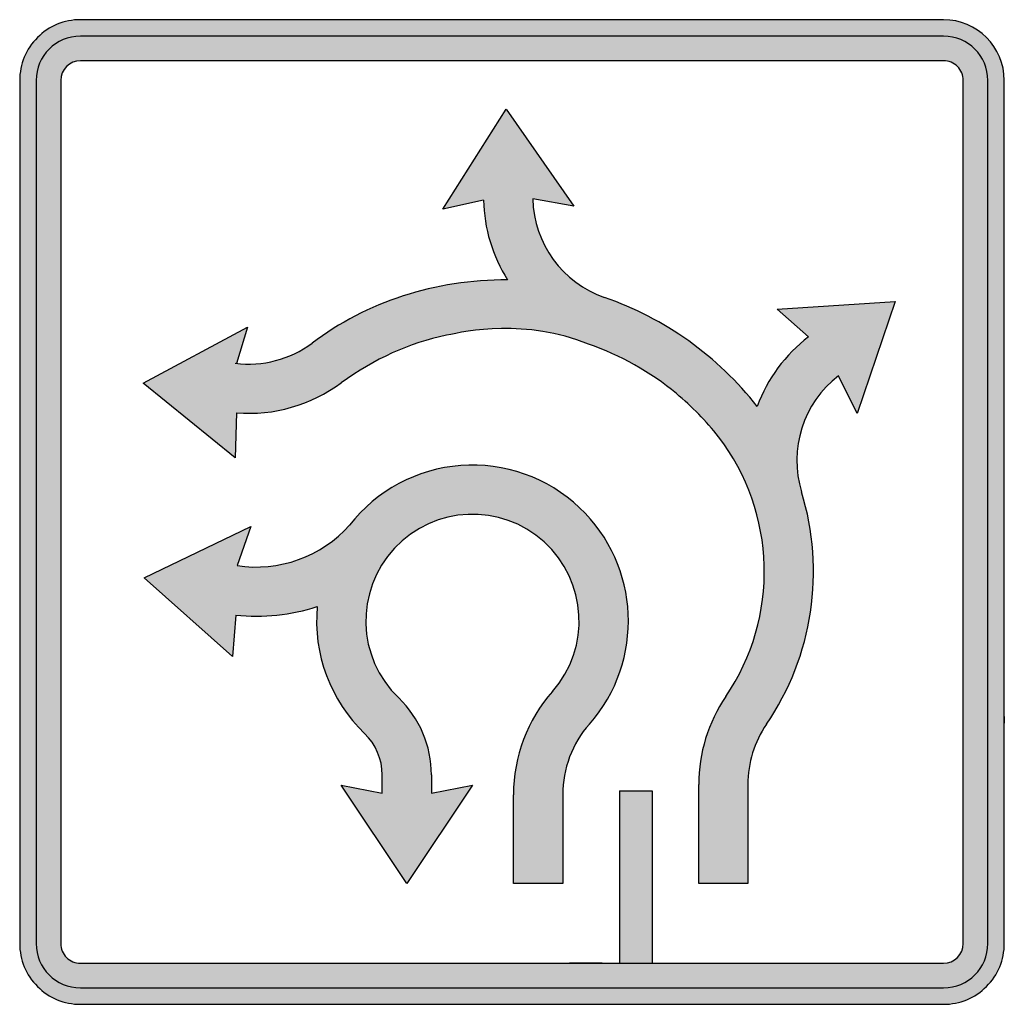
# Model space of a CAD drawing. Header units: inches. Extents: x -0.5 to 0.5, y -0.5 to 0.5.
import ezdxf

# ---------------------------------------------------------------- set-up
doc = ezdxf.new("R2010")
doc.units = ezdxf.units.IN
doc.header["$MEASUREMENT"] = 0

msp = doc.modelspace()

# ---------------------------------------------------------------- hatches: boundary and pattern name
h = msp.add_hatch(color=7)
h.paths.add_polyline_path([(0.5, -0.2077), (0.5, -0.2143), (0.5, -0.4383), (0.4995, -0.4465), (0.4978, -0.4543), (0.4953, -0.462), (0.4918, -0.4692), (0.4873, -0.4758), (0.482, -0.482), (0.4758, -0.4873), (0.4692, -0.4918), (0.462, -0.4953), (0.4543, -0.4978), (0.4465, -0.4995), (0.4383, -0.5), (-0.4383, -0.5), (-0.4465, -0.4995), (-0.4543, -0.4978), (-0.462, -0.4953), (-0.4692, -0.4918), (-0.4758, -0.4873), (-0.482, -0.482), (-0.4873, -0.4758), (-0.4918, -0.4692), (-0.4953, -0.462), (-0.4978, -0.4543), (-0.4995, -0.4465), (-0.5, -0.4383), (-0.5, 0.4383), (-0.4995, 0.4465), (-0.4978, 0.4543), (-0.4953, 0.462), (-0.4918, 0.4692), (-0.4873, 0.4758), (-0.482, 0.482), (-0.4758, 0.4873), (-0.4692, 0.4918), (-0.462, 0.4953), (-0.4543, 0.4978), (-0.4465, 0.4995), (-0.4383, 0.5), (0.4383, 0.5), (0.4467, 0.4995), (0.4547, 0.4978), (0.4623, 0.4952), (0.4695, 0.4915), (0.476, 0.4872), (0.482, 0.482), (0.4872, 0.476), (0.4915, 0.4695), (0.4952, 0.4623), (0.4978, 0.4547), (0.4995, 0.4467), (0.5, 0.4383), (0.5, -0.2077)])
h.paths.add_polyline_path([(-0.4383, -0.4583), (-0.441, -0.4582), (-0.4435, -0.4577), (-0.446, -0.4568), (-0.4483, -0.4557), (-0.4505, -0.4542), (-0.4525, -0.4525), (-0.4542, -0.4505), (-0.4557, -0.4483), (-0.4568, -0.446), (-0.4577, -0.4435), (-0.4582, -0.441), (-0.4583, -0.4383), (-0.4583, 0.4383), (-0.4582, 0.441), (-0.4577, 0.4437), (-0.4568, 0.4462), (-0.4557, 0.4485), (-0.4525, 0.4525), (-0.4485, 0.4557), (-0.4462, 0.4568), (-0.4437, 0.4577), (-0.441, 0.4582), (-0.4383, 0.4583), (0.4383, 0.4583), (0.441, 0.4582), (0.4435, 0.4577), (0.446, 0.4568), (0.4483, 0.4557), (0.4505, 0.4542), (0.4525, 0.4525), (0.4542, 0.4505), (0.4557, 0.4483), (0.4568, 0.446), (0.4577, 0.4435), (0.4582, 0.441), (0.4583, 0.4383), (0.4583, -0.4383), (0.4582, -0.441), (0.4577, -0.4437), (0.4568, -0.4462), (0.4557, -0.4485), (0.4525, -0.4525), (0.4485, -0.4557), (0.4462, -0.4568), (0.4437, -0.4577), (0.441, -0.4582), (0.4383, -0.4583), (0.1425, -0.4583), (0.1425, -0.2833), (0.1092, -0.2833), (0.1092, -0.4583), (0.0917, -0.4583), (0.0583, -0.4583), (-0.4383, -0.4583)], flags=0)
h = msp.add_hatch(color=7)
edge = h.paths.add_edge_path()
edge.add_line((-0.4383, -0.4833), (0.4383, -0.4833))
edge.add_spline(control_points=[(0.4383, -0.4833), (0.4632, -0.4833), (0.4833, -0.4632), (0.4833, -0.4383)], knot_values=[0, 0, 0, 0, 1, 1, 1, 1], degree=3, periodic=0)
edge.add_line((0.4833, -0.4383), (0.4833, 0.4383))
edge.add_spline(control_points=[(0.4833, 0.4383), (0.4833, 0.4632), (0.4632, 0.4833), (0.4383, 0.4833)], knot_values=[0, 0, 0, 0, 1, 1, 1, 1], degree=3, periodic=0)
edge.add_line((0.4383, 0.4833), (-0.4383, 0.4833))
edge.add_spline(control_points=[(-0.4383, 0.4833), (-0.4503, 0.4833), (-0.4617, 0.4786), (-0.4702, 0.4702), (-0.4786, 0.4617), (-0.4833, 0.4503), (-0.4833, 0.4383)], knot_values=[0, 0, 0, 0, 1, 1, 1, 2, 2, 2, 2], degree=3, periodic=0)
edge.add_line((-0.4833, 0.4383), (-0.4833, -0.4383))
edge.add_spline(control_points=[(-0.4833, -0.4383), (-0.4833, -0.4503), (-0.4786, -0.4617), (-0.4702, -0.4702), (-0.4617, -0.4786), (-0.4503, -0.4833), (-0.4383, -0.4833)], knot_values=[0, 0, 0, 0, 1, 1, 1, 2, 2, 2, 2], degree=3, periodic=0)
edge = h.paths.add_edge_path(flags=0)
edge.add_line((-0.4383, -0.4583), (0.4383, -0.4583))
edge.add_spline(control_points=[(0.4383, -0.4583), (0.4436, -0.4583), (0.4487, -0.4562), (0.4525, -0.4525), (0.4562, -0.4487), (0.4583, -0.4436), (0.4583, -0.4383)], knot_values=[0, 0, 0, 0, 1, 1, 1, 2, 2, 2, 2], degree=3, periodic=0)
edge.add_line((0.4583, -0.4383), (0.4583, 0.4383))
edge.add_spline(control_points=[(0.4583, 0.4383), (0.4583, 0.4436), (0.4562, 0.4487), (0.4525, 0.4525), (0.4487, 0.4562), (0.4436, 0.4583), (0.4383, 0.4583)], knot_values=[0, 0, 0, 0, 1, 1, 1, 2, 2, 2, 2], degree=3, periodic=0)
edge.add_line((0.4383, 0.4583), (-0.4383, 0.4583))
edge.add_spline(control_points=[(-0.4383, 0.4583), (-0.4494, 0.4583), (-0.4583, 0.4494), (-0.4583, 0.4383)], knot_values=[0, 0, 0, 0, 1, 1, 1, 1], degree=3, periodic=0)
edge.add_line((-0.4583, 0.4383), (-0.4583, -0.4383))
edge.add_spline(control_points=[(-0.4583, -0.4383), (-0.4583, -0.4494), (-0.4494, -0.4583), (-0.4383, -0.4583)], knot_values=[0, 0, 0, 0, 1, 1, 1, 1], degree=3, periodic=0)
for points in [[(0.1897, -0.2767), (0.1897, -0.3773), (0.2397, -0.3773), (0.2397, -0.2767), (0.2402, -0.2658), (0.2417, -0.2552), (0.2443, -0.2447), (0.2482, -0.2347), (0.2528, -0.2248), (0.2585, -0.2157), (0.2642, -0.2068), (0.2695, -0.198), (0.2745, -0.189), (0.2792, -0.1797), (0.2835, -0.1703), (0.2873, -0.1608), (0.291, -0.1512), (0.2942, -0.1415), (0.297, -0.1317), (0.2993, -0.1217), (0.3015, -0.1117), (0.3032, -0.1017), (0.3045, -0.0915), (0.3055, -0.0813), (0.306, -0.0712), (0.3063, -0.061), (0.306, -0.0507), (0.3055, -0.0405), (0.3045, -0.0303), (0.3032, -0.02), (0.3015, -0.0098), (0.2995, 0.0003), (0.297, 0.0103), (0.294, 0.0203), (0.2913, 0.0313), (0.2897, 0.0422), (0.2892, 0.0532), (0.2898, 0.064), (0.2915, 0.0748), (0.2943, 0.0852), (0.2982, 0.0953), (0.303, 0.1052), (0.3087, 0.1143), (0.3153, 0.123), (0.323, 0.131), (0.3317, 0.1383), (0.3503, 0.1002), (0.3892, 0.214), (0.2692, 0.206), (0.3012, 0.178), (0.2953, 0.1733), (0.2898, 0.1683), (0.2845, 0.1632), (0.2795, 0.1578), (0.2747, 0.1522), (0.2702, 0.1463), (0.2658, 0.1402), (0.2618, 0.134), (0.2582, 0.1275), (0.2548, 0.121), (0.2518, 0.1142), (0.249, 0.1072), (0.2388, 0.1197), (0.228, 0.1317), (0.2167, 0.143), (0.2047, 0.1538), (0.1923, 0.164), (0.1795, 0.1737), (0.1662, 0.1827), (0.1525, 0.191), (0.1383, 0.1988), (0.124, 0.2058), (0.1092, 0.2122), (0.094, 0.2178), (0.0837, 0.222), (0.0738, 0.2273), (0.0647, 0.2333), (0.0563, 0.2403), (0.0487, 0.248), (0.0418, 0.2565), (0.0358, 0.2655), (0.0308, 0.2752), (0.0268, 0.2852), (0.0238, 0.2958), (0.0218, 0.3067), (0.021, 0.3178), (0.063, 0.3105), (-0.0058, 0.409), (-0.0703, 0.3077), (-0.0288, 0.3168), (-0.028, 0.3025), (-0.0257, 0.2885), (-0.0222, 0.2747), (-0.0175, 0.2612), (-0.0117, 0.2482), (-0.0045, 0.2358), (-0.0228, 0.2353), (-0.0408, 0.234), (-0.0588, 0.2317), (-0.0763, 0.2285), (-0.0937, 0.2243), (-0.1107, 0.2193), (-0.1272, 0.2135), (-0.1433, 0.2068), (-0.1592, 0.1992), (-0.1743, 0.1908), (-0.189, 0.1815), (-0.203, 0.1715), (-0.2088, 0.1675), (-0.2147, 0.164), (-0.2208, 0.1608), (-0.227, 0.158), (-0.2335, 0.1557), (-0.24, 0.1537), (-0.2467, 0.1522), (-0.2535, 0.1512), (-0.2603, 0.1505), (-0.2672, 0.1502), (-0.274, 0.1505), (-0.2798, 0.1509), (-0.2687, 0.1878), (-0.3745, 0.1308), (-0.2812, 0.0552), (-0.2797, 0.1007), (-0.2702, 0.1002), (-0.2608, 0.1003), (-0.2513, 0.101), (-0.242, 0.1022), (-0.2328, 0.104), (-0.2238, 0.1063), (-0.2148, 0.1092), (-0.2062, 0.1125), (-0.1975, 0.1165), (-0.1892, 0.1208), (-0.1812, 0.1258), (-0.1733, 0.1312), (-0.165, 0.1372), (-0.1565, 0.1427), (-0.1478, 0.1478), (-0.1392, 0.1528), (-0.1305, 0.1573), (-0.1217, 0.1615), (-0.1127, 0.1653), (-0.1037, 0.1688), (-0.0945, 0.172), (-0.0852, 0.1748), (-0.0758, 0.1773), (-0.0663, 0.1795), (-0.0637, 0.1802), (-0.0605, 0.1807), (-0.057, 0.1815), (-0.0532, 0.1822), (-0.049, 0.1828), (-0.0443, 0.1835), (-0.0343, 0.1848), (-0.023, 0.1858), (-0.0107, 0.1863), (0.0025, 0.1862), (0.0165, 0.1853), (0.0312, 0.1835), (0.0463, 0.1805), (0.054, 0.1785), (0.0618, 0.1763), (0.0697, 0.1737), (0.0777, 0.1707), (0.0937, 0.1645), (0.1093, 0.1575), (0.1245, 0.1495), (0.1392, 0.1407), (0.1535, 0.1308), (0.167, 0.1202), (0.1748, 0.1135), (0.1823, 0.1067), (0.1895, 0.0995), (0.1965, 0.092), (0.2033, 0.0843), (0.2097, 0.0765), (0.2168, 0.0667), (0.2233, 0.0565), (0.2292, 0.0462), (0.2347, 0.0357), (0.2393, 0.0248), (0.2435, 0.014), (0.2472, 0.0028), (0.2502, -0.0083), (0.2525, -0.0198), (0.2543, -0.0312), (0.2555, -0.0428), (0.2562, -0.0543), (0.2562, -0.0658), (0.2557, -0.0775), (0.2545, -0.089), (0.2527, -0.1005), (0.2503, -0.1118), (0.2473, -0.1232), (0.2438, -0.1343), (0.2397, -0.1453), (0.235, -0.1562), (0.2297, -0.1668), (0.2237, -0.1773), (0.2172, -0.1875), (0.2128, -0.1942), (0.2088, -0.201), (0.2053, -0.208), (0.202, -0.2152), (0.1992, -0.2225), (0.1967, -0.23), (0.1945, -0.2375), (0.1927, -0.2453), (0.1913, -0.253), (0.1903, -0.2608), (0.1898, -0.2688), (0.1897, -0.2767)], [(-0.1152, -0.1888), (-0.11, -0.1942), (-0.1053, -0.1997), (-0.101, -0.2055), (-0.097, -0.2117), (-0.0935, -0.218), (-0.0905, -0.2245), (-0.0878, -0.2313), (-0.0857, -0.2382), (-0.084, -0.2452), (-0.0828, -0.2523), (-0.082, -0.2597), (-0.0818, -0.267), (-0.0818, -0.2857), (-0.0402, -0.2773), (-0.1068, -0.3773), (-0.1735, -0.2773), (-0.1318, -0.2857), (-0.1318, -0.267), (-0.1323, -0.2592), (-0.1338, -0.2515), (-0.1365, -0.2442), (-0.14, -0.2372), (-0.1445, -0.2308), (-0.1497, -0.225), (-0.1582, -0.2163), (-0.1657, -0.2072), (-0.1725, -0.1975), (-0.1787, -0.1873), (-0.184, -0.1768), (-0.1885, -0.166), (-0.1922, -0.1548), (-0.195, -0.1433), (-0.197, -0.1318), (-0.1982, -0.12), (-0.1985, -0.108), (-0.1978, -0.096), (-0.2112, -0.0998), (-0.2248, -0.1027), (-0.2387, -0.1047), (-0.2527, -0.1057), (-0.2665, -0.1057), (-0.2805, -0.1048), (-0.2837, -0.1468), (-0.3735, -0.067), (-0.2653, -0.0148), (-0.2792, -0.0545), (-0.2687, -0.0557), (-0.258, -0.056), (-0.2475, -0.0553), (-0.2372, -0.0538), (-0.2268, -0.0515), (-0.2168, -0.0483), (-0.2072, -0.0443), (-0.1978, -0.0397), (-0.1888, -0.0342), (-0.1803, -0.028), (-0.1723, -0.021), (-0.165, -0.0133), (-0.1578, -0.0048), (-0.1502, 0.0032), (-0.142, 0.0105), (-0.1335, 0.0173), (-0.1243, 0.0233), (-0.115, 0.0288), (-0.1052, 0.0337), (-0.095, 0.0378), (-0.0847, 0.0413), (-0.074, 0.044), (-0.0632, 0.046), (-0.052, 0.0472), (-0.041, 0.0477), (-0.03, 0.0473), (-0.019, 0.0462), (-0.0082, 0.0443), (0.0025, 0.0418), (0.0128, 0.0385), (0.023, 0.0345), (0.0328, 0.0298), (0.0423, 0.0245), (0.0515, 0.0183), (0.0603, 0.0117), (0.0687, 0.0043), (0.0762, -0.0032), (0.083, -0.011), (0.0892, -0.0193), (0.0948, -0.0278), (0.0998, -0.0367), (0.1043, -0.0457), (0.1082, -0.055), (0.1113, -0.0645), (0.114, -0.074), (0.1158, -0.0838), (0.1173, -0.0937), (0.118, -0.1035), (0.1182, -0.1135), (0.1177, -0.1233), (0.1167, -0.1332), (0.1148, -0.143), (0.1125, -0.1527), (0.1095, -0.1623), (0.106, -0.1717), (0.1018, -0.181), (0.097, -0.19), (0.0915, -0.1988), (0.0853, -0.2072), (0.0787, -0.2153), (0.0745, -0.2205), (0.0705, -0.2257), (0.067, -0.2312), (0.0638, -0.2368), (0.061, -0.2428), (0.0585, -0.2488), (0.0565, -0.2548), (0.0547, -0.2612), (0.0533, -0.2675), (0.0523, -0.274), (0.0517, -0.2805), (0.0515, -0.287), (0.0515, -0.3773), (0.0015, -0.3773), (0.0015, -0.287), (0.0018, -0.2775), (0.0027, -0.2678), (0.0042, -0.2585), (0.0062, -0.2492), (0.0087, -0.24), (0.0118, -0.231), (0.0153, -0.2223), (0.0195, -0.2138), (0.0242, -0.2055), (0.0293, -0.1975), (0.035, -0.1897), (0.0412, -0.1823), (0.0458, -0.1767), (0.05, -0.1708), (0.0538, -0.1647), (0.0572, -0.1583), (0.06, -0.152), (0.0625, -0.1455), (0.0645, -0.1388), (0.0662, -0.132), (0.0672, -0.1252), (0.068, -0.1183), (0.0682, -0.1115), (0.068, -0.1047), (0.0675, -0.0978), (0.0663, -0.091), (0.065, -0.0843), (0.063, -0.0777), (0.0607, -0.0712), (0.058, -0.0647), (0.0548, -0.0585), (0.0512, -0.0523), (0.0472, -0.0465), (0.0428, -0.041), (0.038, -0.0355), (0.0327, -0.0305), (0.027, -0.0257), (0.0212, -0.0213), (0.0152, -0.0175), (0.009, -0.014), (0.0027, -0.0112), (-0.004, -0.0085), (-0.0105, -0.0065), (-0.0173, -0.0048), (-0.024, -0.0035), (-0.0308, -0.0027), (-0.0378, -0.0023), (-0.0447, -0.0025), (-0.0515, -0.003), (-0.0583, -0.0038), (-0.065, -0.0052), (-0.0717, -0.007), (-0.0783, -0.0093), (-0.0847, -0.0118), (-0.091, -0.015), (-0.0972, -0.0185), (-0.103, -0.0225), (-0.1087, -0.0268), (-0.1142, -0.0315), (-0.1193, -0.0368), (-0.1242, -0.0423), (-0.1285, -0.048), (-0.1325, -0.054), (-0.136, -0.0602), (-0.1392, -0.0665), (-0.1417, -0.073), (-0.144, -0.0797), (-0.1457, -0.0863), (-0.147, -0.0932), (-0.148, -0.1), (-0.1483, -0.1068), (-0.1485, -0.1137), (-0.148, -0.1205), (-0.1472, -0.1273), (-0.1458, -0.1342), (-0.1442, -0.1408), (-0.142, -0.1473), (-0.1395, -0.1538), (-0.1365, -0.1602), (-0.1332, -0.1663), (-0.1292, -0.1723), (-0.125, -0.178), (-0.1203, -0.1835), (-0.1152, -0.1888)], [(0.1425, -0.4583), (0.1091, -0.4583), (0.1091, -0.2833), (0.1425, -0.2833), (0.1425, -0.4583)]]:
    msp.add_hatch(color=7).paths.add_polyline_path(points)

# ---------------------------------------------------------------- linework, layer by layer
at = {"color": 7}
for p, q in [((0.4383, 0.5), (-0.4383, 0.5)), ((0.4383, 0.4833), (-0.4383, 0.4833)), ((0.4383, 0.4583), (-0.4383, 0.4583)), ((-0.5, 0.4383), (-0.5, -0.4383)), ((-0.4833, 0.4383), (-0.4833, -0.4383)), ((-0.4583, 0.4383), (-0.4583, -0.4383)), ((0.4583, -0.4383), (0.4583, 0.4383)), ((0.4833, -0.4383), (0.4833, 0.4383)), ((0.5, -0.4383), (0.5, 0.4383)), ((-0.0704, 0.3076), (-0.0059, 0.409)), ((-0.0059, 0.409), (0.0629, 0.3105)), ((-0.0289, 0.3168), (-0.0704, 0.3076)), ((0.0629, 0.3105), (0.0211, 0.3179)), ((0.2692, 0.2059), (0.3891, 0.2139)), ((0.3891, 0.2139), (0.3504, 0.1002)), ((0.3012, 0.178), (0.2692, 0.2059)), ((-0.3745, 0.1308), (-0.2687, 0.1878)), ((-0.2687, 0.1878), (-0.2798, 0.1508)), ((-0.2812, 0.0551), (-0.3745, 0.1308)), ((0.3504, 0.1002), (0.3316, 0.1383)), ((-0.2797, 0.1007), (-0.2812, 0.0551)), ((-0.3736, -0.067), (-0.2653, -0.0148)), ((-0.2653, -0.0148), (-0.2792, -0.0544)), ((-0.2837, -0.1468), (-0.3736, -0.067)), ((-0.2805, -0.1048), (-0.2837, -0.1468)), ((0.5, -0.2076), (0.5, -0.2143)), ((-0.1318, -0.2857), (-0.1318, -0.267)), ((-0.0818, -0.267), (-0.0818, -0.2857)), ((-0.1735, -0.2773), (-0.1318, -0.2857)), ((-0.1068, -0.3773), (-0.1735, -0.2773)), ((-0.0401, -0.2773), (-0.1068, -0.3773)), ((-0.0818, -0.2857), (-0.0401, -0.2773)), ((0.1896, -0.3773), (0.1896, -0.2767)), ((0.2396, -0.2767), (0.2396, -0.3773)), ((0.0015, -0.3773), (0.0015, -0.2871)), ((0.0515, -0.2871), (0.0515, -0.3773)), ((0.1091, -0.2833), (0.1091, -0.4583)), ((0.1091, -0.2833), (0.1425, -0.2833)), ((0.1425, -0.2833), (0.1425, -0.4583)), ((0.0515, -0.3773), (0.0015, -0.3773)), ((0.2396, -0.3773), (0.1896, -0.3773)), ((-0.4383, -0.4583), (0.4383, -0.4583)), ((0.0917, -0.4583), (0.0583, -0.4583)), ((-0.4383, -0.4833), (0.4383, -0.4833)), ((-0.4383, -0.5), (0.4383, -0.5))]:
    msp.add_line(p, q, dxfattribs=at)
for points, knots in [([(-0.4383, 0.5), (-0.4547, 0.5), (-0.4704, 0.4935), (-0.4819, 0.4819), (-0.4935, 0.4704), (-0.5, 0.4547), (-0.5, 0.4383)], [0, 0, 0, 0, 1, 1, 1, 2, 2, 2, 2]), ([(0.4583, 0.4383), (0.4583, 0.4436), (0.4562, 0.4487), (0.4525, 0.4525), (0.4487, 0.4562), (0.4436, 0.4583), (0.4383, 0.4583)], [0, 0, 0, 0, 1, 1, 1, 2, 2, 2, 2]), ([(0.0777, 0.1706), (0.0141, 0.1963), (-0.0464, 0.1838), (-0.0664, 0.1795), (-0.1046, 0.1715), (-0.1399, 0.1556), (-0.1734, 0.1312)], [0, 0, 0, 0, 1, 1, 1, 2, 2, 2, 2]), ([(0.2097, 0.0764), (0.1972, 0.0924), (0.1828, 0.1072), (0.167, 0.1202), (0.1405, 0.1422), (0.1099, 0.1594), (0.0777, 0.1706)], [0, 0, 0, 0, 1, 1, 1, 2, 2, 2, 2]), ([(0.0687, 0.0043), (0.0363, 0.035), (-0.0076, 0.0506), (-0.0521, 0.0472), (-0.0966, 0.0438), (-0.1376, 0.0219), (-0.165, -0.0133)], [0, 0, 0, 0, 1, 1, 1, 2, 2, 2, 2]), ([(0.0411, -0.1823), (0.0803, -0.1379), (0.0765, -0.0702), (0.0327, -0.0304), (-0.0112, 0.0094), (-0.0789, 0.0065), (-0.1193, -0.0368), (-0.1598, -0.0801), (-0.1579, -0.1478), (-0.1151, -0.1888)], [0, 0, 0, 0, 1, 1, 1, 2, 2, 2, 3, 3, 3, 3]), ([(-0.5, -0.4383), (-0.5, -0.4547), (-0.4935, -0.4704), (-0.4819, -0.4819), (-0.4704, -0.4935), (-0.4547, -0.5), (-0.4383, -0.5)], [0, 0, 0, 0, 1, 1, 1, 2, 2, 2, 2]), ([(-0.4583, -0.4383), (-0.4583, -0.4436), (-0.4562, -0.4487), (-0.4525, -0.4525), (-0.4487, -0.4562), (-0.4436, -0.4583), (-0.4383, -0.4583)], [0, 0, 0, 0, 1, 1, 1, 2, 2, 2, 2]), ([(0.4383, -0.5), (0.4547, -0.5), (0.4704, -0.4935), (0.4819, -0.4819), (0.4935, -0.4704), (0.5, -0.4547), (0.5, -0.4383)], [0, 0, 0, 0, 1, 1, 1, 2, 2, 2, 2])]:
    msp.add_open_spline(points, degree=3, knots=knots, dxfattribs=at)
for points in [[(0.5, 0.4383), (0.5, 0.4724), (0.4724, 0.5), (0.4383, 0.5)], [(-0.4383, 0.4833), (-0.4632, 0.4833), (-0.4833, 0.4632), (-0.4833, 0.4383)], [(0.4833, 0.4383), (0.4833, 0.4632), (0.4632, 0.4833), (0.4383, 0.4833)], [(-0.4383, 0.4583), (-0.4494, 0.4583), (-0.4583, 0.4494), (-0.4583, 0.4383)], [(-0.0289, 0.3168), (-0.0283, 0.2881), (-0.0199, 0.2601), (-0.0045, 0.2358)], [(0.0211, 0.3179), (0.0221, 0.2726), (0.0512, 0.2327), (0.094, 0.2179)], [(-0.0045, 0.2358), (-0.0779, 0.236), (-0.1479, 0.2133), (-0.2031, 0.1714)], [(0.249, 0.1072), (0.2093, 0.1581), (0.1551, 0.1967), (0.094, 0.2179)], [(-0.281, 0.1511), (-0.2533, 0.1476), (-0.2255, 0.1549), (-0.2031, 0.1714)], [(0.3012, 0.178), (0.2775, 0.1598), (0.2594, 0.1353), (0.249, 0.1072)], [(-0.2797, 0.1007), (-0.2418, 0.0977), (-0.204, 0.1086), (-0.1734, 0.1312)], [(0.3316, 0.1383), (0.2957, 0.1107), (0.2807, 0.0637), (0.294, 0.0204)], [(0.2171, -0.1875), (0.2719, -0.1071), (0.2689, -0.0007), (0.2097, 0.0764)], [(0.2584, -0.2156), (0.3056, -0.1465), (0.3187, -0.0596), (0.294, 0.0204)], [(0.0786, -0.2154), (0.135, -0.1514), (0.1306, -0.0543), (0.0687, 0.0043)], [(-0.2792, -0.0544), (-0.2371, -0.0611), (-0.1932, -0.0453), (-0.165, -0.0133)], [(-0.2805, -0.1048), (-0.2527, -0.1075), (-0.2244, -0.1045), (-0.1978, -0.0961)], [(-0.1978, -0.0961), (-0.2022, -0.1441), (-0.1846, -0.1915), (-0.1497, -0.2249)], [(-0.0818, -0.267), (-0.0818, -0.2375), (-0.0938, -0.2093), (-0.1151, -0.1888)], [(0.0411, -0.1823), (0.0156, -0.2112), (0.0015, -0.2485), (0.0015, -0.2871)], [(0.2171, -0.1875), (0.1992, -0.2138), (0.1896, -0.2449), (0.1896, -0.2767)], [(0.0786, -0.2154), (0.0612, -0.2352), (0.0515, -0.2607), (0.0515, -0.2871)], [(0.2584, -0.2156), (0.2462, -0.2336), (0.2396, -0.2549), (0.2396, -0.2767)], [(-0.1318, -0.267), (-0.1318, -0.2511), (-0.1383, -0.2359), (-0.1497, -0.2249)], [(-0.4833, -0.4383), (-0.4833, -0.4632), (-0.4632, -0.4833), (-0.4383, -0.4833)], [(0.4383, -0.4583), (0.4494, -0.4583), (0.4583, -0.4494), (0.4583, -0.4383)], [(0.4383, -0.4833), (0.4632, -0.4833), (0.4833, -0.4632), (0.4833, -0.4383)]]:
    msp.add_open_spline(points, degree=3, dxfattribs=at)

doc.saveas('drawing.dxf')
